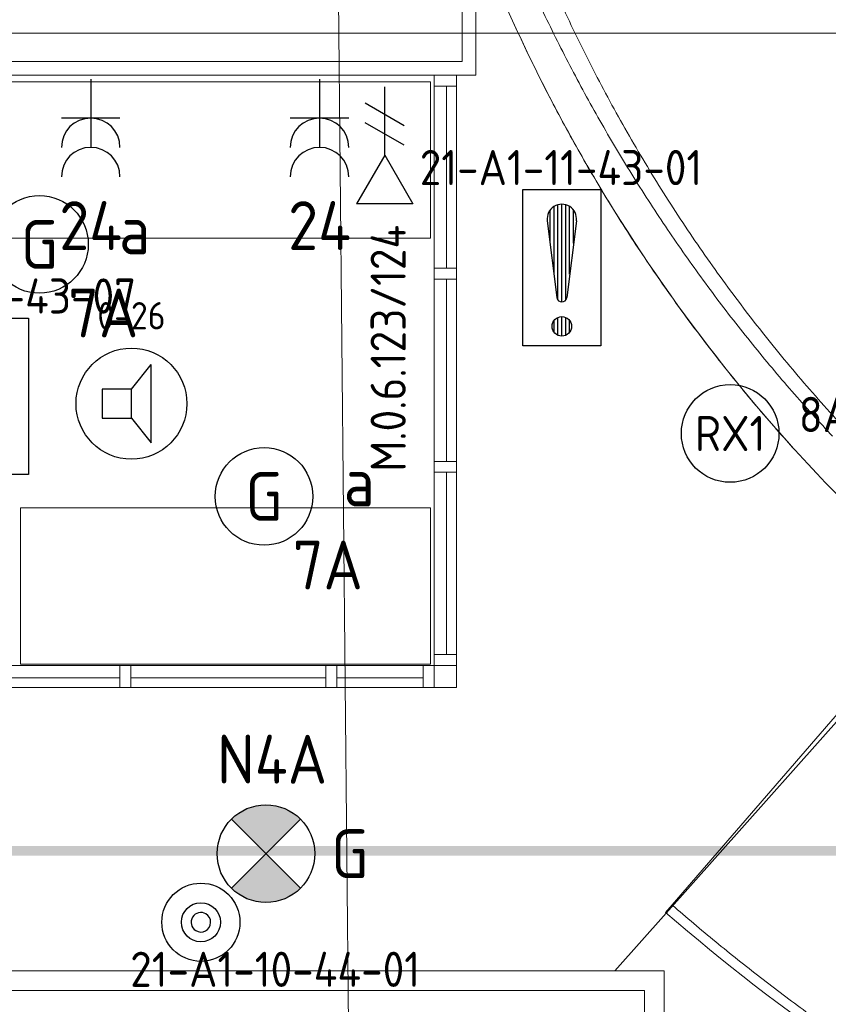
# Model space of a CAD drawing. Header units: millimetres. Extents: x -39149 to 267781, y -2340 to 58540.
# Tile 64 of 244: x 14925 to 19067, y 15429 to 20469. Entities that reach past the tile are written whole.
import ezdxf
from ezdxf.enums import TextEntityAlignment as Align

# ---------------------------------------------------------------- set-up
doc = ezdxf.new("R2010")
doc.units = ezdxf.units.MM
doc.header["$LTSCALE"] = 100
doc.header["$MEASUREMENT"] = 0
for name, pattern in [('B0304', [120, 100, -10, 0, -10]), ('B0605', [141, 70, -35, 1, -35]), ('B0701', [46.823999, 31.199999, -15.624]), ('B0703', [93.740001, 62.5, -31.240001]), ('CENTER', [20, 12.5, -2.5, 2.5, -2.5])]:
    doc.linetypes.add(name, pattern=pattern)
for name, color, linetype in [('00  Bestaand', 7, 'Continuous'), ('00  Bestaand Ramen', 7, 'Continuous'), ('24 Trappen', 7, 'Continuous'), ('45 Plafond', 7, 'Continuous'), ('82 Interieur', 7, 'Continuous'), ('A Lijn doorsnede', 7, 'Continuous'), ('A Stramien', 7, 'Continuous'), ('AL$1A---_ALGEMEEN', 8, 'Continuous'), ('AL$1A---_ALGEMEEN--bestaand', 9, 'Continuous'), ('EL6221--_KRACHT_400', 3, 'Continuous'), ('EL6222--_KRACHT_230', 3, 'Continuous'), ('EL6311--_LICHT_BINNEN', 3, 'Continuous'), ('EL6421--_GELUID', 3, 'Continuous'), ('EL6441--_DATACOM', 3, 'Continuous'), ('EL6511--_BRANDMELD', 3, 'Continuous'), ('handhaven - AL$1A---_ALGEMEEN', 8, 'Continuous'), ('INDELING--bestaand', 7, 'Continuous'), ('T Maatvoering 1_ 50', 7, 'Continuous')]:
    doc.layers.add(name, color=color, linetype=linetype)
doc.styles.add('buro-012', font='isocp.shx', dxfattribs={"height": 120})
doc.styles.add('BURO-018', font='isocp.shx', dxfattribs={"height": 180})
doc.styles.add('BURO-025', font='isocp.shx', dxfattribs={"height": 250})
doc.styles.add('GENERATED_STYLE_3', font='swiss.ttf', dxfattribs={"width": 0.96})
doc.styles.add('STABICAD-012', font='ISOCP.SHX', dxfattribs={"height": 1.2})
doc.styles.add('STABICAD-018', font='ISOCP.SHX', dxfattribs={"height": 1.8})

# ---------------------------------------------------------------- blocks, each defined once
blk = doc.blocks.new('Slab_173_7', base_point=(11837.4, 15600))
at = {"layer": '45 Plafond', "color": 8, "linetype": 'Continuous', "lineweight": 0}
blk.add_lwpolyline([(11837.4, 15600), (11837.4, 16423.5, -0.313998), (11837.4, 31576.5), (11837.4, 32400), (17936, 32400), (19627, 30448.6, 0.121918), (17264, 27099.3), (17258.8, 27800), (13811.7, 27800), (13811.7, 20184.7), (17261.7, 20184.7), (17261.7, 20907.8, 0.124008), (19675.4, 17511), (17972.6, 15600)], format="xyb", close=True, dxfattribs=at)
blk = doc.blocks.new('Slab_174_7', base_point=(25329.4, 15471.4))
at = {"layer": '45 Plafond', "color": 8, "linetype": 'B0701', "lineweight": 0}
blk.add_lwpolyline([(25329.4, 15471.4, -0.31287), (17263.9, 20902), (17411.3, 20948.6, 0.303788), (25328.1, 15624.9, 0.993759), (25224.5, 32376.1, 0.301277), (17411.3, 27028), (17264, 27099.3, -0.309474), (25224, 32530.6, -0.992368)], format="xyb", close=True, dxfattribs=at)
blk = doc.blocks.new('Wall_11_7', base_point=(18225.2, 11625))
at = {"layer": '00  Bestaand', "color": 8, "linetype": 'Continuous', "lineweight": 0}
for p, q in [((18225.2, 11775), (18225.2, 15600)), ((18125.2, 15500), (18125.2, 11725))]:
    blk.add_line(p, q, dxfattribs=at)
blk = doc.blocks.new('Wall_12_7', base_point=(18225.2, 15600))
at = {"layer": '00  Bestaand', "color": 8, "linetype": 'Continuous', "lineweight": 0}
for p, q in [((18225.2, 15600), (13775.2, 15600)), ((13775.2, 15500), (18125.2, 15500))]:
    blk.add_line(p, q, dxfattribs=at)
blk = doc.blocks.new('Wall_99_7', base_point=(13811.7, 20184.7))
at = {"layer": '00  Bestaand', "color": 8, "linetype": 'Continuous', "lineweight": 0}
for p, q in [((17191.7, 20254.7), (13881.7, 20254.7)), ((13811.7, 20184.7), (17261.7, 20184.7))]:
    blk.add_line(p, q, dxfattribs=at)
blk = doc.blocks.new('Wall_100_7', base_point=(17261.7, 20184.7))
at = {"layer": '00  Bestaand', "color": 8, "linetype": 'Continuous', "lineweight": 0}
for p, q in [((17261.7, 21360.1), (17191.7, 21360.1)), ((17191.7, 21360.1), (17191.7, 20254.7)), ((17261.7, 20184.7), (17261.7, 21360.1))]:
    blk.add_line(p, q, dxfattribs=at)
blk = doc.blocks.new('R1a comb 14')
at = {"layer": '00  Bestaand Ramen', "color": 8, "linetype": 'Continuous', "lineweight": 0}
for p, q in [((-498.6, 0), (498.6, 0)), ((-498.6, 0), (-442.6, 0)), ((-498.6, -114), (-498.6, 0)), ((-498.6, 0), (-498.6, -114)), ((-442.6, 0), (-442.6, -50)), ((-442.6, 0), (470.6, 0)), ((470.6, -50), (470.6, 0)), ((470.6, 0), (498.6, 0)), ((-442.6, -50), (-442.6, -114)), ((-442.6, -50), (470.6, -50)), ((-442.6, -50), (470.6, -50)), ((470.6, -114), (470.6, -50)), ((-498.6, -114), (498.6, -114)), ((-442.6, -114), (-498.6, -114)), ((470.6, -114), (-442.6, -114)), ((498.6, -114), (470.6, -114))]:
    blk.add_line(p, q, dxfattribs=at)
blk = doc.blocks.new('R1a comb 14_2')
at = {"layer": '00  Bestaand Ramen', "color": 8, "linetype": 'Continuous', "lineweight": 0}
for p, q in [((-527, 0), (527, 0)), ((-527, 0), (-499, 0)), ((-499, 0), (-499, -50)), ((-499, 0), (499, 0)), ((499, -50), (499, 0)), ((499, 0), (527, 0)), ((-499, -50), (-499, -114)), ((-499, -50), (499, -50)), ((-499, -50), (499, -50)), ((499, -114), (499, -50)), ((-527, -114), (527, -114)), ((-499, -114), (-527, -114)), ((499, -114), (-499, -114)), ((527, -114), (499, -114))]:
    blk.add_line(p, q, dxfattribs=at)
blk = doc.blocks.new('R1a comb 14_3')
at = {"layer": '00  Bestaand Ramen', "color": 8, "linetype": 'Continuous', "lineweight": 0}
for p, q in [((-263.5, 0), (263.5, 0)), ((-263.5, 0), (-207.5, 0)), ((-263.5, -114), (-263.5, 0)), ((-263.5, 0), (-263.5, -114)), ((-207.5, 0), (-207.5, -50)), ((-207.5, 0), (235.5, 0)), ((235.5, -50), (235.5, 0)), ((235.5, 0), (263.5, 0)), ((-207.5, -50), (-207.5, -114)), ((-207.5, -50), (235.5, -50)), ((-207.5, -50), (235.5, -50)), ((235.5, -114), (235.5, -50)), ((-263.5, -114), (263.5, -114)), ((-207.5, -114), (-263.5, -114)), ((235.5, -114), (-207.5, -114)), ((263.5, -114), (235.5, -114))]:
    blk.add_line(p, q, dxfattribs=at)
blk = doc.blocks.new('Wall_347_7', base_point=(12247.5, 17050))
at = {"layer": '00  Bestaand', "color": 8, "linetype": 'Continuous', "lineweight": 0}
for p, q in [((12361.5, 17164), (12247.5, 17164)), ((12247.5, 17164), (12247.5, 17050)), ((12361.5, 17050), (12361.5, 17164)), ((17047.8, 17050), (17047.8, 17164)), ((12247.5, 17050), (12361.5, 17050)), ((17047.8, 17050), (17161.5, 17050))]:
    blk.add_line(p, q, dxfattribs=at)
at = {"layer": '00  Bestaand Ramen', "color": 1, "linetype": 'Continuous', "lineweight": 0, "xscale": -1, "zscale": 1000, "rotation": 180}
for name, p in [('R1a comb 14', (12860.2, 17050)), ('R1a comb 14_2', (13885.8, 17050)), ('R1a comb 14_2', (14939.8, 17050)), ('R1a comb 14_2', (15993.8, 17050))]:
    blk.add_blockref(name, p, dxfattribs=at)
at = {"layer": '00  Bestaand Ramen', "color": 1, "linetype": 'Continuous', "lineweight": 0, "zscale": 1000, "rotation": 180}
blk.add_blockref('R1a comb 14_3', (16784.3, 17050), dxfattribs=at)
blk = doc.blocks.new('R1a metaal 14_3')
at = {"layer": '00  Bestaand Ramen', "color": 8, "linetype": 'Continuous', "lineweight": 0}
for p, q in [((-1510.3, 0), (1510.3, 0)), ((-1510.3, 0), (-1454.3, 0)), ((-1510.3, -114), (-1510.3, 0)), ((-1510.3, 0), (-1510.3, -114)), ((-1454.3, 0), (-1454.3, -50)), ((-1454.3, 0), (-522.1, 0)), ((-522.1, -50), (-522.1, 0)), ((-522.1, 0), (-494.1, 0)), ((-494.1, 0), (-466.1, 0)), ((-466.1, 0), (-466.1, -50)), ((-466.1, 0), (466.1, 0)), ((466.1, -50), (466.1, 0)), ((466.1, 0), (494.1, 0)), ((494.1, 0), (522.1, 0)), ((522.1, 0), (522.1, -50)), ((522.1, 0), (1454.3, 0)), ((1454.3, -50), (1454.3, 0)), ((1454.3, 0), (1510.3, 0)), ((1510.3, 0), (1510.3, -114)), ((1510.3, 0), (1510.3, -114)), ((-1454.3, -50), (-1454.3, -114)), ((-1454.3, -50), (-522.1, -50)), ((-1454.3, -50), (-522.1, -50)), ((-522.1, -114), (-522.1, -50)), ((-466.1, -50), (-466.1, -114)), ((-466.1, -50), (466.1, -50)), ((-466.1, -50), (466.1, -50)), ((466.1, -114), (466.1, -50)), ((522.1, -50), (522.1, -114)), ((522.1, -50), (1454.3, -50)), ((522.1, -50), (1454.3, -50)), ((1454.3, -114), (1454.3, -50)), ((-1510.3, -114), (1510.3, -114)), ((-1454.3, -114), (-1510.3, -114)), ((-522.1, -114), (-1454.3, -114)), ((-494.1, -114), (-522.1, -114)), ((-466.1, -114), (-494.1, -114)), ((466.1, -114), (-466.1, -114)), ((494.1, -114), (466.1, -114)), ((522.1, -114), (494.1, -114)), ((1454.3, -114), (522.1, -114)), ((1510.3, -114), (1454.3, -114))]:
    blk.add_line(p, q, dxfattribs=at)
blk = doc.blocks.new('Wall_348_7', base_point=(17161.5, 17050))
at = {"layer": '00  Bestaand', "color": 8, "linetype": 'Continuous', "lineweight": 0}
for p, q in [((17161.5, 20184.7), (17047.5, 20184.7)), ((17161.5, 17164), (17047.5, 17164)), ((17161.5, 17050), (17161.5, 17164))]:
    blk.add_line(p, q, dxfattribs=at)
at = {"layer": '00  Bestaand Ramen', "color": 1, "linetype": 'Continuous', "lineweight": 0, "xscale": -1, "zscale": 1000, "rotation": 270}
blk.add_blockref('R1a metaal 14_3', (17161.5, 18674.4), dxfattribs=at)
blk = doc.blocks.new('201123_trap bg-v1_2')
at = {"layer": '24 Trappen', "color": 8, "linetype": 'Continuous', "lineweight": 0}
for p, q in [((23912.8, 34570.5), (23918.9, 34520.9)), ((24114, 32932.9), (23918.9, 34520.9)), ((24114, 32932.9), (23918.9, 34520.9)), ((23850.4, 32896.5), (23608.4, 34478.1)), ((23587.9, 32852.3), (23299.2, 34426.1)), ((23326.8, 32800.5), (22991.8, 34365)), ((22449.3, 34233.8), (22428, 34279.8)), ((22986.1, 33072.6), (22686.2, 34294.8)), ((22330.3, 34252.9), (22351.6, 34206.9)), ((23132.2, 32756.5), (22449.3, 34233.8)), ((24079.7, 34031.9), (23881.2, 34007.5)), ((22675.1, 33745.3), (22818.3, 33989.2)), ((22818.3, 33989.2), (22919, 33602.1)), ((24085.8, 33982.2), (23887.3, 33957.9)), ((22675.1, 33745.3), (22919, 33602.1)), ((24114, 32932.9), (24120.1, 32883.2)), ((23153.6, 32710.2), (23132.2, 32756.5)), ((23033.2, 32732.4), (23054.5, 32686.2)), ((18272.1, 32012.7), (18239.4, 32050.5)), ((19352.3, 30765.5), (19319.5, 30803.3))]:
    blk.add_line(p, q, dxfattribs=at)
at = {"layer": '24 Trappen', "color": 8, "linetype": 'B0703', "lineweight": 0}
for p, q in [((23810.8, 32890.4), (23568.8, 34472)), ((24074.3, 32927.9), (23879.2, 34515.9)), ((23548.6, 32845), (23259.9, 34418.8)), ((23287.7, 32792), (22952.7, 34356.5)), ((22898.3, 33262.5), (22647.4, 34285.2)), ((23033.2, 32732.4), (22351.6, 34206.9)), ((19319.5, 30803.3), (18272.1, 32012.7))]:
    blk.add_line(p, q, dxfattribs=at)
at = {"layer": '24 Trappen', "color": 8, "linetype": 'Continuous', "lineweight": 0}
for centre, radius, start, end in [((25211.5, 24000.1), 10649.9, 97.00457, 105.15104), ((25211.5, 24000.1), 10599.9, 97.00452, 105.10505), ((25211.5, 24000.1), 10649.9, 105.69634, 130.89449), ((25211.9, 23999.3), 10070.8, 97.00578, 104.5896), ((25211.9, 23999.3), 9000.8, 97.00578, 103.35923), ((25211.9, 23999.3), 8950.8, 97.00578, 103.2944), ((25211.9, 23999.3), 8950.8, 103.94692, 130.89293)]:
    blk.add_arc(centre, radius, start, end, dxfattribs=at)
at = {"layer": '24 Trappen', "color": 8, "linetype": 'B0703', "lineweight": 0}
for centre, radius, start, end in [((25211.5, 24000.1), 10599.9, 105.65299, 130.89455), ((25211.9, 23999.3), 9000.8, 104.00799, 130.89293)]:
    blk.add_arc(centre, radius, start, end, dxfattribs=at)
blk = doc.blocks.new('Cutting Plane_1_7', base_point=(25550.9, 14373.3))
at = {"layer": 'A Lijn doorsnede', "color": 8, "linetype": 'B0304', "lineweight": 0}
blk.add_line((16619.8, 14285.3), (16415, 35073.7), dxfattribs=at)
blk = doc.blocks.new('Standard grid marker_5')
at = {"layer": 'A Stramien', "color": 8, "linetype": 'B0605', "lineweight": 0}
blk.add_line((4000, 0), (46810.5, 0), dxfattribs=at)
at = {"layer": 'A Stramien', "color": 4, "lineweight": 0, "style": 'GENERATED_STYLE_3'}
blk.add_attdef('AC_MARKERTEXT_1', text='', height=100, dxfattribs=at).set_placement((-139.2, -80), align=Align.BOTTOM_LEFT)
blk = doc.blocks.new('1115B3A')
at = {"layer": 'handhaven - AL$1A---_ALGEMEEN', "color": 0, "linetype": 'Continuous'}
blk.add_circle((0, 0), 2.5, dxfattribs=at)
at = {"layer": 'handhaven - AL$1A---_ALGEMEEN', "color": 0, "linetype": 'Continuous', "style": 'BURO-018'}
for tag, p in [('CIRCUIT', (0, 5)), ('PANEL', (0, 5)), ('SUBCIRCUIT', (4.5, 5)), ('LIGHTFIXTURECODE', (0, 0)), ('SWITCHCODE', (4.5, -1))]:
    blk.add_attdef(tag, text='', height=1.8, dxfattribs=at).set_placement(p, align=Align.MIDDLE)
blk = doc.blocks.new('E00018')
at = {"color": 0, "linetype": 'Continuous'}
for p, q in [((-1.768, -1.768), (1.768, 1.768)), ((1.768, -1.768), (-1.768, 1.768))]:
    blk.add_line(p, q, dxfattribs=at)
at = {"color": 0, "linetype": 'Continuous', "const_width": 2.5}
for points in [[(-0.884, 0.884, -0.198912), (0, 1.25, -0.198912), (0.884, 0.884, -1)], [(-0.884, -0.884, 0.198912), (0, -1.25, 0.198912), (0.884, -0.884, 1)]]:
    blk.add_lwpolyline(points, format="xyb", dxfattribs=at)
blk = doc.blocks.new('1115B3A-NO1')
at = {"color": 0, "linetype": 'Continuous'}
blk.add_circle((0, 0), 2.5, dxfattribs=at)
at = {"color": 0, "zscale": 100}
blk.add_blockref('E00018', (0, 0), dxfattribs=at)
at = {"color": 0, "linetype": 'Continuous', "style": 'BURO-018'}
for tag, p in [('CIRCUIT', (0, 5)), ('PANEL', (0, 5)), ('SUBCIRCUIT', (4.5, 5)), ('LIGHTFIXTURECODE', (0, 0)), ('SWITCHCODE', (4.5, -1))]:
    blk.add_attdef(tag, text='', height=1.8, dxfattribs=at).set_placement(p, align=Align.MIDDLE)
blk = doc.blocks.new('E00153')
at = {"color": 0, "linetype": 'Continuous'}
for p, q in [((-1.443, 7), (1.443, 7)), ((0, 4.5), (-1.443, 7)), ((0, 4.5), (1.443, 7)), ((0, 4.5), (0, 1)), ((-1, 4), (1, 2.845)), ((-1, 3), (1, 1.845))]:
    blk.add_line(p, q, dxfattribs=at)
at = {"color": 7, "style": 'BURO-018'}
for tag, p in [('COMMENT1', (-6, 12)), ('COMMENT2', (6, 12)), ('DATACOM1', (-6, 9)), ('DATACOM2', (6, 9))]:
    blk.add_attdef(tag, text='', height=1.8, dxfattribs=at).set_placement(p, align=Align.MIDDLE)
at = {"color": 0, "style": 'BURO-018'}
blk.add_attdef('TEXT1', text='', height=1.8, dxfattribs=at).set_placement((2.5, 6), align=Align.MIDDLE)
at = {"color": 0, "linetype": 'Continuous', "style": 'BURO-018', "flags": 1}
blk.add_attdef('ARTICLECODE', text='', height=1.8, dxfattribs=at).set_placement((0, 0), align=Align.MIDDLE)
blk = doc.blocks.new('E00497')
at = {"color": 0}
for p, q in [((0, 0.75), (1, 2)), ((1, -2), (1, 2)), ((0, 0.75), (-1.5, 0.75)), ((0, -0.75), (0, 0.75)), ((-1.5, -0.75), (0, -0.75)), ((0, -0.75), (1, -2))]:
    blk.add_line(p, q, dxfattribs=at)
blk.add_line((-1.5, 0.75), (-1.5, -0.75))
blk.add_circle((0, 0), 2.841, dxfattribs=at)
at = {"color": 0, "linetype": 'Continuous', "style": 'BURO-018'}
blk.add_attdef('TEXT1', text='', height=1.8, dxfattribs=at).set_placement((0, 4.5), align=Align.MIDDLE)
at = {"color": 0, "linetype": 'Continuous', "style": 'BURO-018', "flags": 1}
blk.add_attdef('ARTICLECODE', text='', height=1.8, dxfattribs=at).set_placement((0, 0), align=Align.MIDDLE)
blk = doc.blocks.new('111304A')
at = {"layer": 'AL$1A---_ALGEMEEN', "color": 0, "linetype": 'Continuous'}
for p, q in [((0, 1), (0, 4.5)), ((-1.5, 3), (1.5, 3))]:
    blk.add_line(p, q, dxfattribs=at)
for centre in [(0, 6), (0, 4.5)]:
    blk.add_arc(centre, 1.5, 180, 0, dxfattribs=at)
at = {"layer": 'AL$1A---_ALGEMEEN', "color": 0, "linetype": 'Continuous', "style": 'BURO-018'}
for tag, p in [('CIRCUIT', (0, 8.5)), ('PANEL', (0, 8.5)), ('SUBCIRCUIT', (4.5, 8.5))]:
    blk.add_attdef(tag, text='', height=1.8, dxfattribs=at).set_placement(p, align=Align.MIDDLE)
at = {"layer": 'AL$1A---_ALGEMEEN', "color": 0, "linetype": 'Continuous', "style": 'BURO-018', "flags": 1}
for tag, p in [('POWERCODE', (13, 8.5)), ('ARTICLECODE', (0, 0))]:
    blk.add_attdef(tag, text='', height=1.8, dxfattribs=at).set_placement(p, align=Align.MIDDLE)
blk = doc.blocks.new('*X1918')
at = {"layer": 'AL$1A---_ALGEMEEN--bestaand', "color": 0, "linetype": 'Continuous'}
for p, q in [((159.6, 198.675), (159.6, 202.134)), ((159.8, 197.35), (159.8, 202.223)), ((160, 197.25), (160, 202.25)), ((160.2, 197.35), (160.2, 202.223)), ((160.4, 198.675), (160.4, 202.134)), ((159.4, 200.262), (159.4, 201.95)), ((160.6, 200.262), (160.6, 201.95)), ((159.6, 195.7), (159.6, 196.3)), ((159.8, 195.542), (159.8, 196.458)), ((160, 195.5), (160, 196.5)), ((160.2, 195.542), (160.2, 196.458)), ((160.4, 195.7), (160.4, 196.3))]:
    blk.add_line(p, q, dxfattribs=at)
blk = doc.blocks.new('1116A7')
at = {"layer": 'AL$1A---_ALGEMEEN--bestaand', "color": 0, "linetype": 'Continuous'}
for p, q in [((-2, -4), (-2, 4)), ((-2, 4), (2, 4)), ((2, 4), (2, -4)), ((-0.744, 2.406), (-0.248, -1.531)), ((0.744, 2.406), (0.248, -1.531)), ((2, -4), (-2, -4))]:
    blk.add_line(p, q, dxfattribs=at)
blk.add_circle((0, -3), 0.5, dxfattribs=at)
for centre, radius, start, end in [((0, 2.5), 0.75, 352.8192, 187.1808), ((0, -1.5), 0.25, 187.1808, 352.8192)]:
    blk.add_arc(centre, radius, start, end, dxfattribs=at)
blk.add_blockref('*X1918', (-160, -199), dxfattribs=at)
at = {"layer": 'AL$1A---_ALGEMEEN--bestaand', "color": 0, "linetype": 'Continuous', "style": 'BURO-018'}
blk.add_attdef('TEXT1', text='', height=1.8, dxfattribs=at).set_placement((0, 6.5), align=Align.MIDDLE)
at = {"layer": 'AL$1A---_ALGEMEEN--bestaand', "color": 0, "linetype": 'Continuous', "style": 'BURO-018', "flags": 1}
blk.add_attdef('ARTICLECODE', (0, 0), '', height=1.8, dxfattribs=at)
at = {"layer": 'EL6221--_KRACHT_400', "color": 1, "style": 'STABICAD-012'}
blk.add_attdef('FIREPROTECTION_PANEL', text='', height=1.8, dxfattribs=at).set_placement((716.247, 450.773), align=Align.MIDDLE)
at = {"layer": 'EL6222--_KRACHT_230', "color": 1, "style": 'STABICAD-018'}
for tag in ['FIREPROTECTION_HARDWARENUMBER', 'FIREPROTECTION_ZONE']:
    blk.add_attdef(tag, (0, 0), '', height=1.8, dxfattribs=at)
at = {"layer": 'EL6311--_LICHT_BINNEN', "color": 1, "style": 'STABICAD-018'}
blk.add_attdef('CODING2', (0, 0), '', height=1.8, dxfattribs=at)
at = {"layer": 'EL6441--_DATACOM', "color": 1, "style": 'STABICAD-018'}
blk.add_attdef('CODING1', (0, 0), '', height=1.8, dxfattribs=at)
blk = doc.blocks.new('E00023')
at = {"layer": 'AL$1A---_ALGEMEEN--bestaand', "color": 0, "linetype": 'Continuous'}
blk.add_lwpolyline([(-0.5, 3, 1), (0.5, 3, 1)], format="xyb", close=True, dxfattribs=at)
for radius in [2, 1]:
    blk.add_circle((0, 3), radius, dxfattribs=at)
at = {"layer": 'AL$1A---_ALGEMEEN--bestaand', "color": 0, "linetype": 'Continuous', "style": 'BURO-018'}
blk.add_attdef('TEXT1', text='', height=1.8, dxfattribs=at).set_placement((0, 7.5), align=Align.MIDDLE)
at = {"layer": 'AL$1A---_ALGEMEEN--bestaand', "color": 0, "linetype": 'Continuous', "style": 'BURO-018', "flags": 1}
blk.add_attdef('ARTICLECODE', (0, 0), '', height=1.8, dxfattribs=at)
at = {"layer": 'EL6221--_KRACHT_400', "color": 1, "style": 'STABICAD-012'}
blk.add_attdef('FIREPROTECTION_PANEL', text='', height=1.8, dxfattribs=at).set_placement((681.775, 436.616), align=Align.MIDDLE)
at = {"layer": 'EL6441--_DATACOM', "color": 1, "style": 'STABICAD-018'}
blk.add_attdef('CODING2', (0, 0), '', height=1.8, dxfattribs=at)
at = {"layer": 'EL6511--_BRANDMELD', "color": 1, "style": 'STABICAD-018'}
for tag in ['CODING1', 'FIREPROTECTION_HARDWARENUMBER', 'FIREPROTECTION_ZONE']:
    blk.add_attdef(tag, (0, 0), '', height=1.8, dxfattribs=at)

msp = doc.modelspace()

# ---------------------------------------------------------------- linework, layer by layer
at = {"layer": '82 Interieur', "color": 8, "linetype": 'Continuous', "lineweight": 0}
for p, q in [((13228.9, 20151), (17028.9, 20151)), ((17028.9, 20151), (17028.9, 19351)), ((17028.9, 19351), (13228.9, 19351)), ((14928.9, 17171), (14928.9, 17971)), ((14928.9, 17971), (17028.9, 17971)), ((17028.9, 17971), (17028.9, 17171)), ((17028.9, 17171), (14928.9, 17171))]:
    msp.add_line(p, q, dxfattribs=at)
at = {"layer": 'INDELING--bestaand', "linetype": 'CENTER', "const_width": 50}
msp.add_lwpolyline([(-5556.7, 16215), (-5205.7, 16215), (52063.8, 16215)], dxfattribs=at)
at = {"layer": 'T Maatvoering 1_ 50', "color": 8, "linetype": 'B0701', "lineweight": 0}
msp.add_arc((25211.3, 24000.6), 8267, 201.34539, 158.65453, dxfattribs=at)

# ---------------------------------------------------------------- block references
at = {"layer": '00  Bestaand', "color": 1, "lineweight": 0}
for name, p in [('Wall_100_7', (17261.7, 20184.7)), ('Wall_99_7', (13811.7, 20184.7)), ('Wall_348_7', (17161.5, 17050)), ('Wall_347_7', (12247.5, 17050)), ('Wall_12_7', (18225.2, 15600)), ('Wall_11_7', (18225.2, 11625))]:
    msp.add_blockref(name, p, dxfattribs=at)
at = {"layer": '24 Trappen', "color": 1, "linetype": 'Continuous', "lineweight": 0, "xscale": -1, "zscale": 1000, "rotation": 180}
msp.add_blockref('201123_trap bg-v1_2', (-6.1, 47950.4), dxfattribs=at)
msp.add_blockref('201123_trap bg-v1_2', (-6.1, 47950.4), dxfattribs=at)
at = {"layer": '45 Plafond', "color": 1, "linetype": 'B0701', "lineweight": 0}
msp.add_blockref('Slab_174_7', (25329.4, 15471.4), dxfattribs=at)
at = {"layer": '45 Plafond', "color": 252, "linetype": 'Continuous', "lineweight": 0}
msp.add_blockref('Slab_173_7', (11837.4, 15600), dxfattribs=at)
at = {"layer": 'A Lijn doorsnede', "color": 3, "lineweight": 0}
msp.add_blockref('Cutting Plane_1_7', (25550.9, 14373.3), dxfattribs=at)
at = {"layer": 'A Stramien', "color": 1, "linetype": 'Continuous', "lineweight": 0, "zscale": 1000}
msp.add_blockref('Standard grid marker_5', (-5988.5, 20400), dxfattribs=at)
at = {"layer": 'EL6222--_KRACHT_230', "linetype": 'Continuous'}
ref = msp.add_blockref('111304A', (15288.9, 20265.2), dxfattribs=dict(at, xscale=100, yscale=100, zscale=100, rotation=180))
ref.add_attrib('CIRCUIT', '24', dxfattribs={"layer": '0', "linetype": 'ByBlock', "height": 250, "style": 'BURO-025'}).set_placement((15288.9, 19415.2), align=Align.MIDDLE)
ref = msp.add_blockref('111304A', (16461.1, 20265.2), dxfattribs=dict(at, xscale=100, yscale=100, zscale=100, rotation=180))
ref.add_attrib('CIRCUIT', '24', dxfattribs={"layer": '0', "linetype": 'ByBlock', "height": 250, "style": 'BURO-025'}).set_placement((16461.1, 19415.2), align=Align.MIDDLE)
at = {"layer": 'EL6311--_LICHT_BINNEN', "linetype": 'Continuous'}
ref = msp.add_blockref('1115B3A', (15026.5, 19318.9), dxfattribs=dict(at, xscale=100, yscale=100, zscale=100))
ref.add_attrib('CIRCUIT', '7A', dxfattribs={"layer": '0', "linetype": 'ByBlock', "height": 250, "style": 'BURO-025'}).set_placement((15353.3, 18967.7), align=Align.MIDDLE)
ref.add_attrib('LIGHTFIXTURECODE', 'G', dxfattribs={"layer": '0', "linetype": 'ByBlock', "height": 250, "style": 'BURO-025'}).set_placement((15026.5, 19318.9), align=Align.MIDDLE)
ref.add_attrib('SWITCHCODE', 'a', dxfattribs={"layer": '0', "linetype": 'ByBlock', "height": 250, "style": 'BURO-025'}).set_placement((15513.7, 19392.9), align=Align.MIDDLE)
ref = msp.add_blockref('1115B3A', (18563.9, 18351), dxfattribs=dict(at, xscale=100, yscale=100, zscale=100, rotation=326.3273938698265))
ref.add_attrib('CIRCUIT', '8A', dxfattribs={"layer": '0', "color": 3, "linetype": 'ByBlock', "height": 180, "style": 'BURO-018'}).set_placement((19049.3, 18448.2), align=Align.MIDDLE)
ref.add_attrib('LIGHTFIXTURECODE', 'RX1', dxfattribs={"layer": '0', "color": 3, "linetype": 'ByBlock', "height": 180, "style": 'BURO-018'}).set_placement((18563.9, 18351), align=Align.MIDDLE)
ref = msp.add_blockref('1115B3A', (16176.5, 18028.9), dxfattribs=dict(at, xscale=100, yscale=100, zscale=100))
ref.add_attrib('CIRCUIT', '7A', dxfattribs={"layer": '0', "linetype": 'ByBlock', "height": 250, "style": 'BURO-025'}).set_placement((16503.3, 17677.7), align=Align.MIDDLE)
ref.add_attrib('LIGHTFIXTURECODE', 'G', dxfattribs={"layer": '0', "linetype": 'ByBlock', "height": 250, "style": 'BURO-025'}).set_placement((16176.5, 18028.9), align=Align.MIDDLE)
ref.add_attrib('SWITCHCODE', 'a', dxfattribs={"layer": '0', "linetype": 'ByBlock', "height": 250, "style": 'BURO-025'}).set_placement((16663.7, 18102.9), align=Align.MIDDLE)
ref = msp.add_blockref('1115B3A-NO1', (16186.5, 16200.4), dxfattribs=dict(at, xscale=100, yscale=100, zscale=100, rotation=180))
ref.add_attrib('CIRCUIT', 'N4A', dxfattribs={"layer": '0', "linetype": 'ByBlock', "height": 250, "style": 'BURO-025'}).set_placement((16217.9, 16683.8), align=Align.MIDDLE)
ref.add_attrib('LIGHTFIXTURECODE', 'G', dxfattribs={"layer": '0', "linetype": 'ByBlock', "height": 250, "style": 'BURO-025'}).set_placement((16615.9, 16200.4), align=Align.MIDDLE)
at = {"layer": 'EL6421--_GELUID', "linetype": 'Continuous'}
ref = msp.add_blockref('E00497', (15497.7, 18503.5), dxfattribs=dict(at, xscale=100, yscale=100, zscale=100))
ref.add_attrib('TEXT1', '0-26', dxfattribs={"layer": '0', "color": 1, "linetype": 'ByBlock', "height": 140, "style": 'buro-012'}).set_placement((15497.7, 18953.5), align=Align.MIDDLE)
at = {"layer": 'EL6441--_DATACOM', "linetype": 'Continuous'}
ref = msp.add_blockref('E00153', (16795, 20225.8), dxfattribs=dict(at, xscale=100, yscale=100, zscale=100, rotation=180))
ref.add_attrib('DATACOM1', 'M.0.6.123/124', dxfattribs={"layer": '0', "color": 1, "linetype": 'ByBlock', "height": 180, "rotation": 90, "style": 'BURO-018'}).set_placement((16812.1, 18787.4), align=Align.MIDDLE)
at = {"layer": 'EL6511--_BRANDMELD', "linetype": 'Continuous'}
ref = msp.add_blockref('1116A7', (17701.8, 19199.3), dxfattribs=dict(at, xscale=100, yscale=100))
ref.add_attrib('CODING1', '21-A1-11-43-01', dxfattribs={"layer": '0', "color": 1, "linetype": 'ByBlock', "height": 180, "style": 'STABICAD-018'}).set_placement((17697.5, 19712.1), align=Align.MIDDLE)
ref = msp.add_blockref('1116A7', (14770.7, 18541.7), dxfattribs=dict(at, xscale=100, yscale=100))
ref.add_attrib('CODING1', '21-A1-17-43-07', dxfattribs={"layer": '0', "color": 1, "linetype": 'ByBlock', "height": 180, "style": 'STABICAD-018'}).set_placement((14766.4, 19054.5), align=Align.MIDDLE)
ref = msp.add_blockref('E00023', (15597.4, 16006.1), dxfattribs=dict(at, xscale=100, yscale=100, zscale=100, rotation=238.4790855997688))
ref.add_attrib('CODING1', '21-A1-10-44-01', dxfattribs={"layer": '0', "color": 1, "linetype": 'ByBlock', "height": 180, "style": 'BURO-018'}).set_placement((16233.4, 15608.6), align=Align.MIDDLE)

doc.saveas('drawing.dxf')
